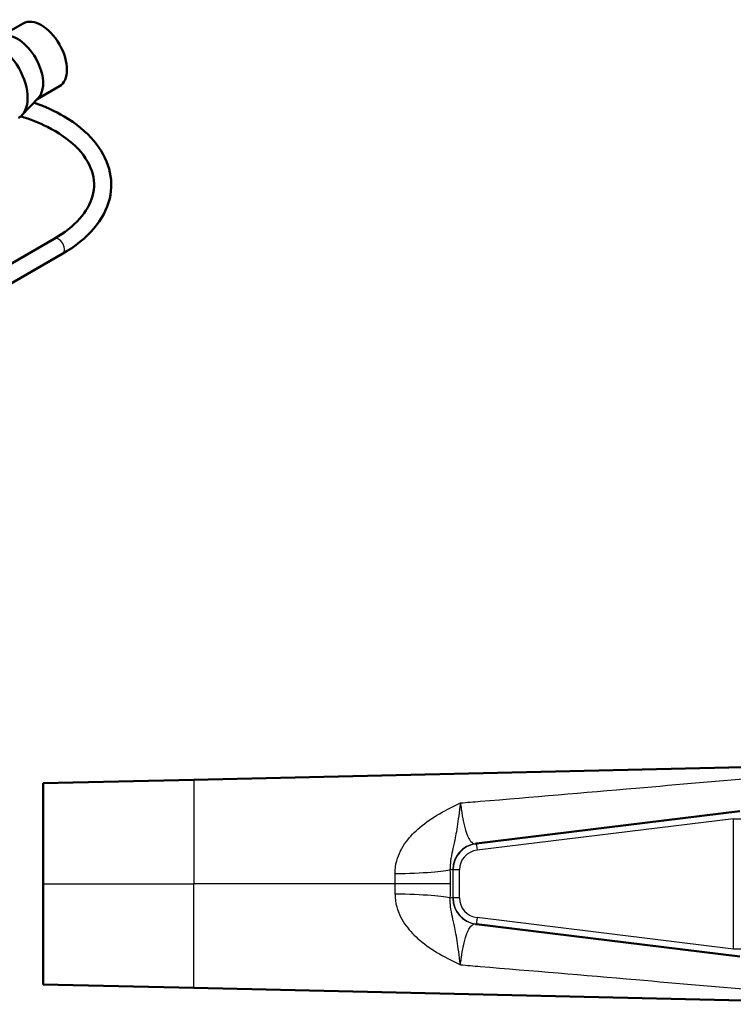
# Model space of a CAD drawing. Extents: x -36 to 402, y 59 to 368.
# Tile 7 of 9: x 120 to 229, y 219 to 368. Entities that reach past the tile are written whole.
import ezdxf

# ---------------------------------------------------------------- set-up
doc = ezdxf.new("R2010")
doc.units = 0
doc.header["$MEASUREMENT"] = 0
doc.layers.add('Visible', color=7, linetype='Continuous', lineweight=50)
doc.layers.add('Visible Narrow', color=7, linetype='Continuous', lineweight=25)

msp = doc.modelspace()

# ---------------------------------------------------------------- linework, layer by layer
at = {"layer": 'Visible'}
for p, q in [((117.6, 365.48), (120.97, 367.42)), ((123.09, 355.94), (126.46, 357.88)), ((123.28, 356.15), (120.78, 353.51)), ((98.24, 318.97), (125.67, 334.77)), ((99.53, 316.72), (126.97, 332.52)), ((256.06, 255.22), (146.87, 252.73)), ((124.01, 252.21), (146.87, 252.73)), ((124.01, 252.21), (124.01, 236.96)), ((189.72, 243.06), (229.66, 247.97)), ((189.58, 243.05), (189.72, 243.06)), ((124.01, 221.71), (124.01, 236.96)), ((189.58, 230.87), (189.72, 230.85)), ((189.72, 230.85), (229.66, 225.95)), ((124.01, 221.71), (146.87, 221.19)), ((256.06, 218.7), (146.87, 221.19))]:
    msp.add_line(p, q, dxfattribs=at)
for centre, major_axis, start_param, end_param in [((123.72, 362.65), (-2.74, 4.77), 3.141593, 6.283185), ((120.11, 360.57), (-2.74, 4.77), 3.311476, 6.113302), ((117, 358.78), (-3.27, 5.68), 3.141593, 6.283185)]:
    msp.add_ellipse(centre, major_axis=major_axis, ratio=0.578093, start_param=start_param, end_param=end_param, dxfattribs=at)
for points, knots in [([(126.97, 332.52), (128.85, 333.6), (130.45, 334.88), (132.86, 337.71), (133.7, 339.26), (134.44, 342.37), (134.41, 343.91), (133.58, 346.88), (132.79, 348.3), (130.52, 350.99), (128.98, 352.24), (125.78, 354.12), (124.25, 354.83), (122.59, 355.42)], [4.712389, 4.712389, 4.712389, 4.712389, 5.041516, 5.041516, 5.361679, 5.361679, 5.655974, 5.655974, 5.951796, 5.951796, 6.271819, 6.271819, 6.51558, 6.51558, 6.51558, 6.51558]), ([(125.67, 334.77), (127.24, 335.68), (128.54, 336.71), (130.51, 338.91), (131.16, 340.07), (131.84, 342.5), (131.81, 343.78), (130.95, 346.33), (130.12, 347.6), (127.78, 349.87), (126.34, 350.87), (123.41, 352.34), (122.05, 352.89), (120.6, 353.34)], [4.712389, 4.712389, 4.712389, 4.712389, 5.02214, 5.02214, 5.337848, 5.337848, 5.689199, 5.689199, 6.035849, 6.035849, 6.348815, 6.348815, 6.574635, 6.574635, 6.574635, 6.574635])]:
    msp.add_open_spline(points, degree=3, knots=knots, dxfattribs=at)
at = {"layer": 'Visible Narrow'}
for p, q in [((146.87, 252.73), (146.87, 236.96)), ((228.69, 246.84), (189.82, 242.07)), ((228.69, 246.84), (231.73, 246.84)), ((228.69, 227.07), (228.69, 246.84)), ((186.17, 239.08), (186.13, 239.08)), ((186.17, 234.84), (186.17, 239.08)), ((187.12, 239.08), (186.17, 239.08)), ((187.12, 239.08), (187.12, 234.84)), ((124.01, 236.96), (146.87, 236.96)), ((177.4, 236.96), (146.87, 236.96)), ((146.87, 221.19), (146.87, 236.96)), ((185.77, 236.96), (177.4, 236.96)), ((186.17, 234.84), (186.13, 234.84)), ((187.12, 234.84), (186.17, 234.84)), ((228.69, 227.07), (189.82, 231.85)), ((231.73, 227.07), (228.69, 227.07))]:
    msp.add_line(p, q, dxfattribs=at)
for centre, radius, start, end in [((19.63, 236.96), 166.14, 359.9996, 0.755), ((86.7, 236.96), 90.7, 359.9995, 0.9827), ((86.7, 236.96), 90.7, 359.0173, 0.0005), ((19.63, 236.96), 166.14, 359.245, 0.0004)]:
    msp.add_arc(centre, radius, start, end, dxfattribs=at)
for centre, major_axis, ratio, start_param, end_param in [((126.32, 333.65), (-0.65, 1.13), 0.578093, 3.141593, 6.283185), ((190.06, 239.08), (0.49, -3.97), 0.984584, 3.141593, 4.592081), ((190.21, 239.09), (-4.02, -0.42), 0.988546, 4.73175, 6.182238), ((190.19, 239.09), (-3.04, -0.33), 0.97983, 4.726982, 6.17747), ((189.85, 242.07), (0.122, -0.993), 0.02712, 3.141593, 4.709059), ((177.39, 239.15), (-8.5, -0.11), 0.074586, 1.56994, 2.966567), ((177.39, 234.77), (8.5, -0.11), 0.074586, 0.175025, 1.571652), ((190.06, 234.84), (-0.49, -3.97), 0.984584, 4.832697, 6.283185), ((190.21, 234.82), (4.02, -0.42), 0.988546, 3.24254, 4.693028), ((190.19, 234.82), (3.04, -0.33), 0.97983, 3.247308, 4.697796), ((189.85, 231.85), (-0.122, -0.993), 0.02712, 4.715719, 6.283185)]:
    msp.add_ellipse(centre, major_axis=major_axis, ratio=ratio, start_param=start_param, end_param=end_param, dxfattribs=at)
for points, knots in [([(187.3, 249.23), (188.29, 249.31), (189.29, 249.39), (198.16, 250.13), (206.04, 250.8), (213.92, 251.48), (220.35, 252.04), (226.78, 252.6), (233.2, 253.17)], [4.076955, 4.076955, 4.076955, 4.076955, 4.377688, 4.377688, 6.763585, 6.763585, 6.763585, 8.710542, 8.710542, 8.710542, 8.710542]), ([(177.39, 238.52), (177.38, 239.17), (177.46, 239.82), (177.9, 241.48), (178.4, 242.45), (179.65, 244.13), (180.35, 244.86), (182.04, 246.28), (183.06, 246.96), (185.15, 248.18), (186.22, 248.72), (187.3, 249.23)], [-1.946755, -1.946755, -1.946755, -1.946755, -1.671151, -1.671151, -1.230183, -1.230183, -0.84593, -0.84593, -0.408598, -0.408598, 0.0017, 0.0017, 0.0017, 0.0017]), ([(187.3, 249.23), (187.1, 247.82), (186.94, 246.59), (186.63, 244.56), (186.48, 243.78), (186.22, 242.54), (186.1, 242.05), (185.88, 241.06), (185.8, 240.57), (185.74, 239.76), (185.74, 239.45), (185.76, 239.15)], [-0.0017, -0.0017, -0.0017, -0.0017, 0.408598, 0.408598, 0.84593, 0.84593, 1.230183, 1.230183, 1.671151, 1.671151, 1.946755, 1.946755, 1.946755, 1.946755]), ([(187.3, 249.23), (187.33, 248.92), (187.37, 248.62), (187.61, 246.87), (187.87, 245.66), (188.42, 244.04), (188.7, 243.53), (189.19, 243.09), (189.38, 243.02), (189.58, 243.05)], [-1.829034, -1.829034, -1.829034, -1.829034, -1.684857, -1.684857, -0.964369, -0.964369, -0.370911, -0.370911, 0, 0, 0, 0]), ([(177.39, 235.4), (177.38, 234.75), (177.46, 234.1), (177.9, 232.44), (178.4, 231.47), (179.65, 229.79), (180.35, 229.06), (182.04, 227.64), (183.06, 226.96), (185.15, 225.74), (186.22, 225.2), (187.3, 224.69)], [-1.946755, -1.946755, -1.946755, -1.946755, -1.671151, -1.671151, -1.230183, -1.230183, -0.84593, -0.84593, -0.408598, -0.408598, 0.0017, 0.0017, 0.0017, 0.0017]), ([(187.3, 224.69), (187.1, 226.1), (186.94, 227.33), (186.63, 229.35), (186.48, 230.14), (186.22, 231.38), (186.1, 231.87), (185.88, 232.86), (185.8, 233.35), (185.74, 234.16), (185.74, 234.47), (185.76, 234.77)], [-0.0017, -0.0017, -0.0017, -0.0017, 0.408598, 0.408598, 0.84593, 0.84593, 1.230183, 1.230183, 1.671151, 1.671151, 1.946755, 1.946755, 1.946755, 1.946755]), ([(187.3, 224.69), (187.33, 225), (187.37, 225.3), (187.61, 227.04), (187.87, 228.26), (188.42, 229.88), (188.7, 230.39), (189.19, 230.82), (189.38, 230.9), (189.58, 230.87)], [-1.829034, -1.829034, -1.829034, -1.829034, -1.684857, -1.684857, -0.964369, -0.964369, -0.370911, -0.370911, 0, 0, 0, 0]), ([(187.3, 224.69), (188.29, 224.61), (189.29, 224.52), (198.16, 223.78), (206.04, 223.12), (213.92, 222.44), (220.35, 221.88), (226.78, 221.32), (233.2, 220.75)], [4.076955, 4.076955, 4.076955, 4.076955, 4.377688, 4.377688, 6.763585, 6.763585, 6.763585, 8.710542, 8.710542, 8.710542, 8.710542])]:
    msp.add_open_spline(points, degree=3, knots=knots, dxfattribs=at)
for points in [[(186.13, 239.08), (186, 239.06), (185.88, 239.09), (185.76, 239.15)], [(186.13, 234.84), (186, 234.86), (185.88, 234.83), (185.76, 234.77)]]:
    msp.add_open_spline(points, degree=3, dxfattribs=at)
for p in [(146.87, 252.73), (146.87, 221.19)]:
    msp.add_point(p, dxfattribs=at)

doc.saveas('drawing.dxf')
